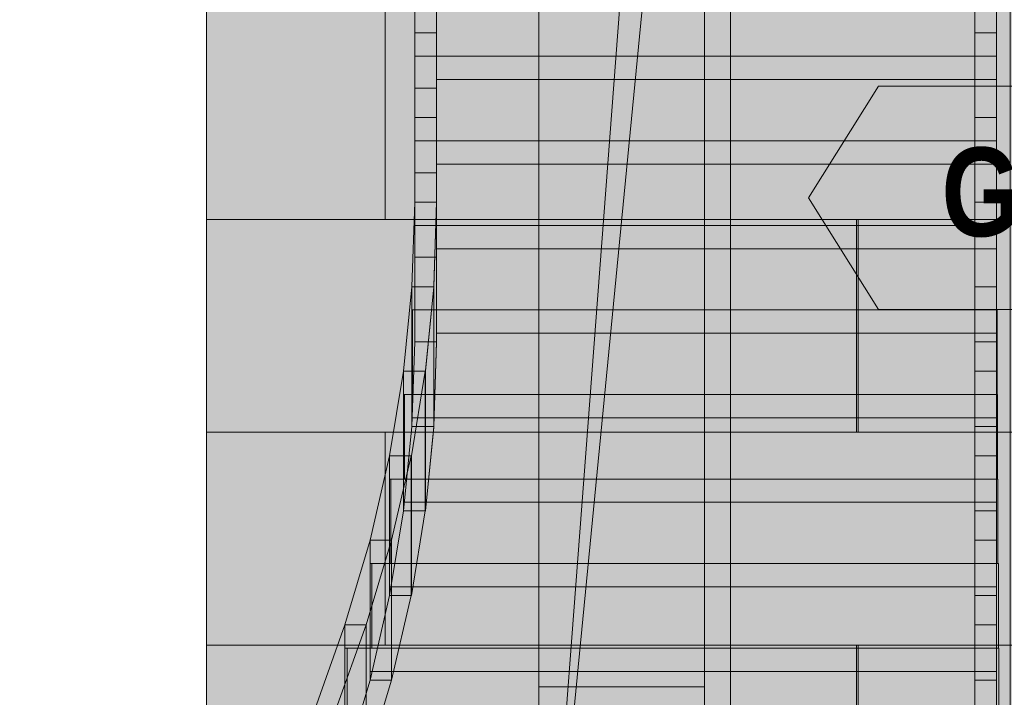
# Model space of a CAD drawing. Header units: millimetres. Extents: x 17 to 413, y 4 to 292.
# Tile 80 of 256: x 121 to 135, y 82 to 92. Entities that reach past the tile are written whole.
import ezdxf
from ezdxf.enums import TextEntityAlignment as Align

# ---------------------------------------------------------------- set-up
doc = ezdxf.new("R2010")
doc.units = ezdxf.units.MM
for name, color, linetype in [('FILL-C_BFAC87', 7, 'Continuous'), ('FILL-C_C0AD88', 7, 'Continuous'), ('FILL-C_C1AE89', 7, 'Continuous'), ('FILL-C_C2AF8A', 7, 'Continuous'), ('FILL-C_C3B18B', 7, 'Continuous'), ('FILL-C_C4B18B', 7, 'Continuous'), ('FILL-C_C6B38C', 7, 'Continuous'), ('FILL-C_C7B48D', 7, 'Continuous'), ('FILL-C_C8B58E', 7, 'Continuous'), ('FILL-C_C9B58E', 7, 'Continuous'), ('FILL-C_CAB68F', 7, 'Continuous'), ('FILL-C_D4C097', 7, 'Continuous'), ('FILL-C_D5C097', 7, 'Continuous'), ('FILL-C_D5C197', 7, 'Continuous'), ('FILL-C_D6C198', 7, 'Continuous'), ('FILL-C_D6C298', 7, 'Continuous'), ('FILL-C_D9C49A', 7, 'Continuous'), ('FILL-C_DAC59A', 7, 'Continuous'), ('FILL-EPS', 7, 'Continuous'), ('FILL-TIMBER', 7, 'Continuous'), ('FILL-WHITE', 7, 'Continuous'), ('LINE-C_2E8C94', 7, 'Continuous'), ('LINE-C_337880', 7, 'Continuous'), ('LINE-TEAL_DK', 7, 'Continuous'), ('LINE-TIMBER_DK', 7, 'Continuous'), ('TEXT-TEAL_DK', 7, 'Continuous')]:
    doc.layers.add(name, color=color, linetype=linetype)
doc.styles.add('OpenSansCondensed-Bold', font='OpenSansCondensed-Bold.ttf')

msp = doc.modelspace()

# ---------------------------------------------------------------- hatches: boundary and pattern name
at = {"layer": 'FILL-C_BFAC87', "true_color": 0xbfac87}
h = msp.add_hatch(color=43, dxfattribs=at)
h.dxf.hatch_style = 1
h.paths.add_polyline_path([(126.975, 85.95), (126.975, 85.96), (126.975, 87.294), (126.975, 87.96), (127.015, 89.171), (127.015, 89.182), (127.015, 89.171), (127.015, 87.627), (127.015, 87.171), (126.975, 85.96)])
h = msp.add_hatch(color=43, dxfattribs=at)
h.dxf.hatch_style = 1
h.paths.add_polyline_path([(127.288, 85.96), (127.288, 87.96), (127.288, 87.971), (127.289, 87.971), (127.328, 89.171), (127.328, 87.171), (127.328, 87.16), (127.328, 87.16)])
at = {"layer": 'FILL-C_C0AD88', "true_color": 0xc0ad88}
h = msp.add_hatch(color=43, dxfattribs=at)
h.dxf.hatch_style = 1
h.paths.add_polyline_path([(126.975, 86.416), (126.975, 87.627), (126.981, 87.627), (126.981, 86.416)])
h = msp.add_hatch(color=43, dxfattribs=at)
h.dxf.hatch_style = 1
h.paths.add_polyline_path([(135.348, 87.627), (135.354, 87.627), (135.354, 86.416), (135.348, 86.416)])
at = {"layer": 'FILL-C_C1AE89', "true_color": 0xc1ae89}
h = msp.add_hatch(color=43, dxfattribs=at)
h.dxf.hatch_style = 1
h.paths.add_polyline_path([(126.855, 84.75), (126.855, 86.083), (126.855, 86.75), (126.975, 87.96), (126.975, 86.416), (126.975, 85.96)])
h = msp.add_hatch(color=43, dxfattribs=at)
h.dxf.hatch_style = 1
h.paths.add_polyline_path([(127.168, 84.75), (127.168, 86.75), (127.168, 86.76), (127.169, 86.76), (127.288, 87.96), (127.288, 85.96), (127.288, 85.95), (127.286, 85.949)])
at = {"layer": 'FILL-C_C2AF8A', "true_color": 0xc2af8a}
h = msp.add_hatch(color=43, dxfattribs=at)
h.dxf.hatch_style = 1
h.paths.add_polyline_path([(126.855, 85.206), (126.855, 86.416), (126.867, 86.416), (126.867, 85.206)])
h = msp.add_hatch(color=43, dxfattribs=at)
h.dxf.hatch_style = 1
h.paths.add_polyline_path([(135.348, 86.416), (135.36, 86.416), (135.36, 85.206), (135.348, 85.206)])
at = {"layer": 'FILL-C_C3B18B', "true_color": 0xc3b18b}
h = msp.add_hatch(color=43, dxfattribs=at)
h.dxf.hatch_style = 1
h.paths.add_polyline_path([(126.655, 83.54), (126.655, 84.873), (126.655, 85.54), (126.855, 86.75), (126.855, 85.206), (126.855, 84.75)])
h = msp.add_hatch(color=43, dxfattribs=at)
h.dxf.hatch_style = 1
h.paths.add_polyline_path([(126.966, 85.54), (127.166, 86.75), (127.166, 84.75), (126.966, 83.54), (126.966, 85.54)])
at = {"layer": 'FILL-C_C4B18B', "true_color": 0xc4b18b}
h = msp.add_hatch(color=43, dxfattribs=at)
h.dxf.hatch_style = 1
h.paths.add_polyline_path([(126.655, 83.996), (126.655, 85.206), (126.674, 85.206), (126.674, 83.996)])
h = msp.add_hatch(color=43, dxfattribs=at)
h.dxf.hatch_style = 1
h.paths.add_polyline_path([(135.348, 85.206), (135.367, 85.206), (135.367, 83.996), (135.348, 83.996)])
at = {"layer": 'FILL-C_C6B38C', "true_color": 0xc6b38c}
h = msp.add_hatch(color=43, dxfattribs=at)
h.dxf.hatch_style = 1
h.paths.add_polyline_path([(126.375, 82.329), (126.375, 83.662), (126.375, 84.329), (126.655, 85.54), (126.655, 83.996), (126.655, 83.54)])
h = msp.add_hatch(color=43, dxfattribs=at)
h.dxf.hatch_style = 1
h.paths.add_polyline_path([(126.684, 84.329), (126.964, 85.54), (126.964, 83.54), (126.684, 82.329)])
at = {"layer": 'FILL-C_C7B48D', "true_color": 0xc7b48d}
h = msp.add_hatch(color=43, dxfattribs=at)
h.dxf.hatch_style = 1
h.paths.add_polyline_path([(126.375, 82.785), (126.375, 83.996), (126.4, 83.996), (126.4, 82.785)])
h = msp.add_hatch(color=43, dxfattribs=at)
h.dxf.hatch_style = 1
h.paths.add_polyline_path([(135.348, 83.996), (135.373, 83.996), (135.373, 82.785), (135.348, 82.785)])
at = {"layer": 'FILL-C_C8B58E', "true_color": 0xc8b58e}
h = msp.add_hatch(color=43, dxfattribs=at)
h.dxf.hatch_style = 1
h.paths.add_polyline_path([(126.015, 81.118), (126.015, 82.452), (126.015, 83.118), (126.375, 84.329), (126.375, 82.785), (126.375, 82.329)])
h = msp.add_hatch(color=43, dxfattribs=at)
h.dxf.hatch_style = 1
h.paths.add_polyline_path([(126.321, 81.118), (126.321, 83.118), (126.681, 84.329), (126.681, 82.329)])
at = {"layer": 'FILL-C_C9B58E', "true_color": 0xc9b58e}
h = msp.add_hatch(color=43, dxfattribs=at)
h.dxf.hatch_style = 1
h.paths.add_polyline_path([(126.015, 81.574), (126.015, 82.785), (126.046, 82.785), (126.046, 81.574)])
h = msp.add_hatch(color=43, dxfattribs=at)
h.dxf.hatch_style = 1
h.paths.add_polyline_path([(135.348, 82.785), (135.38, 82.785), (135.38, 81.574), (135.348, 81.574)])
at = {"layer": 'FILL-C_CAB68F', "true_color": 0xcab68f}
h = msp.add_hatch(color=43, dxfattribs=at)
h.dxf.hatch_style = 1
h.paths.add_polyline_path([(125.58, 79.897), (125.582, 79.908), (125.582, 81.241), (125.582, 81.908), (126.015, 83.118), (126.016, 83.129), (126.015, 83.118), (126.015, 81.574), (126.015, 81.118), (125.582, 79.908)])
h = msp.add_hatch(color=43, dxfattribs=at)
h.dxf.hatch_style = 1
h.paths.add_polyline_path([(125.884, 79.908), (125.884, 81.908), (126.318, 83.118), (126.318, 81.118)])
at = {"layer": 'FILL-C_D4C097', "true_color": 0xd4c097}
h = msp.add_hatch(color=9, dxfattribs=at)
h.dxf.hatch_style = 1
h.paths.add_polyline_path([(135.035, 83.118), (135.348, 83.118), (135.348, 81.908), (135.035, 81.908)])
at = {"layer": 'FILL-C_D5C097', "true_color": 0xd5c097}
h = msp.add_hatch(color=9, dxfattribs=at)
h.dxf.hatch_style = 1
h.paths.add_polyline_path([(135.035, 85.54), (135.348, 85.54), (135.348, 84.329), (135.035, 84.329)])
h = msp.add_hatch(color=9, dxfattribs=at)
h.dxf.hatch_style = 1
h.paths.add_polyline_path([(135.035, 84.329), (135.348, 84.329), (135.348, 83.118), (135.035, 83.118)])
h = msp.add_hatch(color=9, dxfattribs=at)
h.dxf.hatch_style = 1
h.paths.add_polyline_path([(135.035, 82.329), (135.035, 83.54), (135.348, 83.54), (135.348, 82.329)])
h = msp.add_hatch(color=9, dxfattribs=at)
h.dxf.hatch_style = 1
h.paths.add_polyline_path([(135.035, 81.118), (135.035, 82.329), (135.348, 82.329), (135.348, 81.118)])
at = {"layer": 'FILL-C_D5C197', "true_color": 0xd5c197}
h = msp.add_hatch(color=9, dxfattribs=at)
h.dxf.hatch_style = 1
h.paths.add_polyline_path([(135.035, 86.75), (135.348, 86.75), (135.348, 85.54), (135.035, 85.54)])
h = msp.add_hatch(color=9, dxfattribs=at)
h.dxf.hatch_style = 1
h.paths.add_polyline_path([(135.035, 83.54), (135.035, 84.75), (135.348, 84.75), (135.348, 83.54)])
at = {"layer": 'FILL-C_D6C198', "true_color": 0xd6c198}
h = msp.add_hatch(color=9, dxfattribs=at)
h.dxf.hatch_style = 1
h.paths.add_polyline_path([(135.035, 89.171), (135.348, 89.171), (135.348, 87.96), (135.035, 87.96)])
h = msp.add_hatch(color=9, dxfattribs=at)
h.dxf.hatch_style = 1
h.paths.add_polyline_path([(135.035, 87.96), (135.348, 87.96), (135.348, 86.75), (135.035, 86.75)])
h = msp.add_hatch(color=9, dxfattribs=at)
h.dxf.hatch_style = 1
h.paths.add_polyline_path([(135.035, 85.96), (135.035, 87.171), (135.348, 87.171), (135.348, 85.96)])
h = msp.add_hatch(color=9, dxfattribs=at)
h.dxf.hatch_style = 1
h.paths.add_polyline_path([(135.035, 84.75), (135.035, 85.96), (135.348, 85.96), (135.348, 84.75)])
at = {"layer": 'FILL-C_D6C298', "true_color": 0xd6c298}
h = msp.add_hatch(color=9, dxfattribs=at)
h.dxf.hatch_style = 1
h.paths.add_polyline_path([(127.015, 96.434), (127.328, 96.434), (127.328, 95.224), (127.328, 94.013), (127.328, 92.802), (127.328, 91.592), (127.015, 91.592), (127.015, 92.802), (127.015, 94.013), (127.015, 95.224)])
h = msp.add_hatch(color=9, dxfattribs=at)
h.dxf.hatch_style = 1
h.paths.add_polyline_path([(135.035, 96.434), (135.348, 96.434), (135.348, 95.224), (135.348, 94.013), (135.348, 92.802), (135.348, 91.592), (135.035, 91.592), (135.035, 92.802), (135.035, 94.013), (135.035, 95.224)])
h = msp.add_hatch(color=9, dxfattribs=at)
h.dxf.hatch_style = 1
h.paths.add_polyline_path([(127.015, 87.171), (127.015, 88.382), (127.015, 89.592), (127.015, 90.802), (127.015, 92.013), (127.015, 93.224), (127.015, 94.434), (127.328, 94.434), (127.328, 93.224), (127.328, 92.013), (127.328, 90.802), (127.328, 89.592), (127.328, 88.382), (127.328, 87.171)])
h = msp.add_hatch(color=9, dxfattribs=at)
h.dxf.hatch_style = 1
h.paths.add_polyline_path([(135.035, 87.171), (135.035, 88.382), (135.035, 89.592), (135.035, 90.802), (135.035, 92.013), (135.035, 93.224), (135.035, 94.434), (135.348, 94.434), (135.348, 93.224), (135.348, 92.013), (135.348, 90.802), (135.348, 89.592), (135.348, 88.382), (135.348, 87.171)])
h = msp.add_hatch(color=9, dxfattribs=at)
h.dxf.hatch_style = 1
h.paths.add_polyline_path([(127.015, 91.592), (127.328, 91.592), (127.328, 90.382), (127.015, 90.382)])
h = msp.add_hatch(color=9, dxfattribs=at)
h.dxf.hatch_style = 1
h.paths.add_polyline_path([(135.035, 91.592), (135.348, 91.592), (135.348, 90.382), (135.035, 90.382)])
h = msp.add_hatch(color=9, dxfattribs=at)
h.dxf.hatch_style = 1
h.paths.add_polyline_path([(127.015, 90.382), (127.328, 90.382), (127.328, 89.171), (127.015, 89.171)])
h = msp.add_hatch(color=9, dxfattribs=at)
h.dxf.hatch_style = 1
h.paths.add_polyline_path([(135.035, 90.382), (135.348, 90.382), (135.348, 89.171), (135.035, 89.171)])
at = {"layer": 'FILL-C_D9C49A', "true_color": 0xd9c49a}
h = msp.add_hatch(color=9, dxfattribs=at)
h.dxf.hatch_style = 1
h.paths.add_polyline_path([(126.855, 86.75), (127.166, 86.75), (126.966, 85.54), (126.655, 85.54)])
h = msp.add_hatch(color=9, dxfattribs=at)
h.dxf.hatch_style = 1
h.paths.add_polyline_path([(126.655, 85.54), (126.964, 85.54), (126.684, 84.329), (126.375, 84.329)])
h = msp.add_hatch(color=9, dxfattribs=at)
h.dxf.hatch_style = 1
h.paths.add_polyline_path([(126.855, 84.75), (127.166, 84.75), (126.966, 83.54), (126.655, 83.54)])
h = msp.add_hatch(color=9, dxfattribs=at)
h.dxf.hatch_style = 1
h.paths.add_polyline_path([(126.321, 83.118), (126.015, 83.118), (126.375, 84.329), (126.681, 84.329)])
h = msp.add_hatch(color=9, dxfattribs=at)
h.dxf.hatch_style = 1
h.paths.add_polyline_path([(126.655, 83.54), (126.964, 83.54), (126.684, 82.329), (126.375, 82.329)])
h = msp.add_hatch(color=9, dxfattribs=at)
h.dxf.hatch_style = 1
h.paths.add_polyline_path([(125.884, 81.908), (125.582, 81.908), (126.015, 83.118), (126.318, 83.118)])
h = msp.add_hatch(color=9, dxfattribs=at)
h.dxf.hatch_style = 1
h.paths.add_polyline_path([(126.321, 81.118), (126.015, 81.118), (126.375, 82.329), (126.681, 82.329)])
at = {"layer": 'FILL-C_DAC59A', "true_color": 0xdac59a}
h = msp.add_hatch(color=31, dxfattribs=at)
h.dxf.hatch_style = 1
h.paths.add_polyline_path([(127.015, 89.171), (127.328, 89.171), (127.288, 87.96), (126.975, 87.96)])
h = msp.add_hatch(color=31, dxfattribs=at)
h.dxf.hatch_style = 1
h.paths.add_polyline_path([(126.975, 87.96), (127.288, 87.96), (127.168, 86.75), (126.855, 86.75)])
h = msp.add_hatch(color=31, dxfattribs=at)
h.dxf.hatch_style = 1
h.paths.add_polyline_path([(127.015, 87.171), (127.328, 87.171), (127.288, 85.96), (126.975, 85.96)])
h = msp.add_hatch(color=31, dxfattribs=at)
h.dxf.hatch_style = 1
h.paths.add_polyline_path([(126.975, 85.96), (127.288, 85.96), (127.168, 84.75), (126.855, 84.75)])
at = {"layer": 'FILL-EPS', "true_color": 0xccffff}
h = msp.add_hatch(color=7, dxfattribs=at)
h.dxf.hatch_style = 1
h.paths.add_polyline_path([(95.953, 101.116), (100.968, 101.116), (100.968, 100.724), (130.535, 100.724), (130.535, 101.116), (135.543, 101.116), (135.543, 76.732), (131.535, 76.732), (131.535, 96.236), (99.965, 96.236), (99.965, 76.732), (95.953, 76.732)])
h = msp.add_hatch(color=7, dxfattribs=at)
h.dxf.hatch_style = 1
h.paths.add_polyline_path([(102.703, 76.732), (102.703, 101.116), (128.793, 101.116), (128.793, 76.732), (124.03, 76.732), (124.03, 96.732), (107.463, 96.732), (107.463, 76.732)])
h = msp.add_hatch(color=7, dxfattribs=at)
h.dxf.hatch_style = 1
h.paths.add_polyline_path([(128.793, 101.116), (131.165, 101.116), (131.165, 76.732), (128.794, 76.732), (128.793, 76.732), (128.793, 98.724), (128.793, 98.724), (128.793, 98.734), (128.793, 98.734), (128.794, 98.724), (130.463, 98.724), (130.463, 99.741), (128.794, 99.741), (128.793, 99.741)])
h = msp.add_hatch(color=7, dxfattribs=at)
h.dxf.hatch_style = 1
h.paths.add_polyline_path([(128.793, 76.732), (128.793, 101.116), (131.165, 101.116), (131.165, 76.732)])
h = msp.add_hatch(color=7, dxfattribs=at)
h.dxf.hatch_style = 1
h.paths.add_polyline_path([(128.794, 98.724), (128.794, 101.116), (131.165, 101.116), (131.165, 76.732), (128.794, 76.732)])
h = msp.add_hatch(color=7, dxfattribs=at)
h.dxf.hatch_style = 1
h.paths.add_polyline_path([(128.794, 99.741), (128.794, 101.116), (131.165, 101.116), (131.165, 76.732), (128.794, 76.732), (128.794, 98.724), (130.463, 98.724), (130.463, 99.741)])
h = msp.add_hatch(color=7, dxfattribs=at)
h.dxf.hatch_style = 1
h.paths.add_polyline_path([(128.794, 101.116), (131.165, 101.116), (131.165, 76.732), (128.794, 76.732), (128.794, 98.724), (130.463, 98.724), (130.463, 98.713), (130.462, 98.713), (128.812, 76.97), (128.817, 76.97), (131.165, 101.115), (131.165, 101.115), (130.463, 99.741), (128.794, 99.741)])
h = msp.add_hatch(color=7, dxfattribs=at)
h.dxf.hatch_style = 1
h.paths.add_polyline_path([(128.794, 99.741), (128.794, 101.116), (131.165, 101.116), (131.165, 76.732), (128.794, 76.732), (128.794, 98.724), (130.463, 98.724), (130.463, 99.741)])
h = msp.add_hatch(color=7, dxfattribs=at)
h.dxf.hatch_style = 1
h.paths.add_polyline_path([(131.165, 101.116), (144.581, 101.116), (144.581, 76.732), (131.165, 76.732)])
h.paths.add_polyline_path([(135.59, 82.232), (140.157, 82.232), (140.157, 96.232), (135.59, 96.232)], flags=0)
h = msp.add_hatch(color=7, dxfattribs=at)
h.dxf.hatch_style = 1
h.paths.add_polyline_path([(131.165, 76.732), (131.165, 101.116), (144.581, 101.116), (144.581, 76.732)])
h.paths.add_polyline_path([(140.157, 82.232), (140.157, 96.232), (135.59, 96.232), (135.59, 82.232)], flags=0)
h = msp.add_hatch(color=7, dxfattribs=at)
h.dxf.hatch_style = 1
h.paths.add_polyline_path([(95.953, 98.724), (135.543, 98.724), (135.543, 76.732), (131.535, 76.732), (131.535, 96.236), (99.965, 96.236), (99.965, 76.732), (95.953, 76.732)])
h = msp.add_hatch(color=7, dxfattribs=at)
h.dxf.hatch_style = 1
h.paths.add_polyline_path([(102.703, 98.724), (128.793, 98.724), (128.793, 76.732), (124.03, 76.732), (124.03, 96.732), (107.463, 96.732), (107.463, 76.732), (102.703, 76.732)])
h = msp.add_hatch(color=7, dxfattribs=at)
h.dxf.hatch_style = 1
h.paths.add_polyline_path([(128.794, 82.232), (128.794, 96.236), (131.165, 96.236), (131.165, 82.232)])
h = msp.add_hatch(color=7, dxfattribs=at)
h.dxf.hatch_style = 1
h.paths.add_polyline_path([(128.794, 96.236), (131.165, 96.236), (131.165, 82.232), (128.794, 82.232)])
at = {"layer": 'FILL-TIMBER', "true_color": 0xedd6a8}
h = msp.add_hatch(color=41, dxfattribs=at)
h.dxf.hatch_style = 1
h.paths.add_polyline_path([(127.015, 91.258), (127.015, 92.136), (127.015, 92.802), (127.328, 92.802), (127.328, 92.469), (135.348, 92.469), (135.348, 90.925), (127.328, 90.925), (127.328, 90.802), (127.015, 90.802)])
h = msp.add_hatch(color=41, dxfattribs=at)
h.dxf.hatch_style = 1
h.paths.add_polyline_path([(127.015, 92.469), (135.348, 92.469), (135.348, 91.258), (127.015, 91.258)])
h = msp.add_hatch(color=41, dxfattribs=at)
h.dxf.hatch_style = 1
h.paths.add_polyline_path([(127.015, 90.048), (127.015, 90.925), (127.015, 91.592), (127.328, 91.592), (127.328, 91.258), (135.348, 91.258), (135.348, 89.715), (127.328, 89.715), (127.328, 89.592), (127.015, 89.592)])
h = msp.add_hatch(color=41, dxfattribs=at)
h.dxf.hatch_style = 1
h.paths.add_polyline_path([(127.015, 91.258), (135.348, 91.258), (135.348, 90.048), (127.015, 90.048)])
h = msp.add_hatch(color=41, dxfattribs=at)
h.dxf.hatch_style = 1
h.paths.add_polyline_path([(127.015, 88.838), (127.015, 89.715), (127.015, 90.382), (127.328, 90.382), (127.328, 90.048), (135.348, 90.048), (135.348, 88.504), (127.328, 88.504), (127.328, 88.382), (127.015, 88.382)])
h = msp.add_hatch(color=41, dxfattribs=at)
h.dxf.hatch_style = 1
h.paths.add_polyline_path([(127.015, 90.048), (135.348, 90.048), (135.348, 88.838), (127.015, 88.838)])
h = msp.add_hatch(color=41, dxfattribs=at)
h.dxf.hatch_style = 1
h.paths.add_polyline_path([(127.015, 87.627), (127.015, 88.504), (127.015, 89.171), (127.328, 89.171), (127.328, 88.838), (135.348, 88.838), (135.348, 87.294), (127.328, 87.294), (127.328, 87.171), (127.015, 87.171)])
h = msp.add_hatch(color=41, dxfattribs=at)
h.dxf.hatch_style = 1
h.paths.add_polyline_path([(127.015, 89.171), (127.328, 89.171), (127.328, 87.171), (127.015, 87.171)])
h = msp.add_hatch(color=41, dxfattribs=at)
h.dxf.hatch_style = 1
h.paths.add_polyline_path([(127.015, 88.838), (135.348, 88.838), (135.348, 87.627), (127.015, 87.627)])
h = msp.add_hatch(color=41, dxfattribs=at)
h.dxf.hatch_style = 1
h.paths.add_polyline_path([(126.975, 85.96), (126.975, 87.96), (127.288, 87.96), (127.288, 85.96)])
h = msp.add_hatch(color=41, dxfattribs=at)
h.dxf.hatch_style = 1
h.paths.add_polyline_path([(126.975, 87.96), (127.288, 87.96), (127.288, 85.96), (126.975, 85.96)])
h = msp.add_hatch(color=41, dxfattribs=at)
h.dxf.hatch_style = 1
h.paths.add_polyline_path([(126.975, 86.416), (126.975, 87.294), (126.975, 87.627), (135.348, 87.627), (135.348, 86.083), (126.975, 86.083)])
h = msp.add_hatch(color=41, dxfattribs=at)
h.dxf.hatch_style = 1
h.paths.add_polyline_path([(126.981, 87.627), (135.354, 87.627), (135.354, 86.416), (126.981, 86.416)])
h = msp.add_hatch(color=41, dxfattribs=at)
h.dxf.hatch_style = 1
h.paths.add_polyline_path([(126.855, 84.75), (126.855, 86.75), (127.168, 86.75), (127.168, 84.75)])
h = msp.add_hatch(color=41, dxfattribs=at)
h.dxf.hatch_style = 1
h.paths.add_polyline_path([(126.855, 86.75), (127.166, 86.75), (127.166, 84.75), (126.855, 84.75)])
h = msp.add_hatch(color=41, dxfattribs=at)
h.dxf.hatch_style = 1
h.paths.add_polyline_path([(126.855, 85.206), (126.855, 86.083), (126.855, 86.416), (135.348, 86.416), (135.348, 84.873), (126.855, 84.873)])
h = msp.add_hatch(color=41, dxfattribs=at)
h.dxf.hatch_style = 1
h.paths.add_polyline_path([(126.867, 86.416), (135.36, 86.416), (135.36, 85.206), (126.867, 85.206)])
h = msp.add_hatch(color=41, dxfattribs=at)
h.dxf.hatch_style = 1
h.paths.add_polyline_path([(126.655, 83.54), (126.655, 85.54), (126.966, 85.54), (126.966, 83.54)])
at = {"layer": 'FILL-TIMBER', "true_color": 0xecd6a8}
h = msp.add_hatch(color=41, dxfattribs=at)
h.dxf.hatch_style = 1
h.paths.add_polyline_path([(126.655, 85.54), (126.964, 85.54), (126.964, 83.54), (126.655, 83.54)])
at = {"layer": 'FILL-TIMBER', "true_color": 0xedd6a8}
h = msp.add_hatch(color=41, dxfattribs=at)
h.dxf.hatch_style = 1
h.paths.add_polyline_path([(126.655, 83.996), (126.655, 84.873), (126.655, 85.206), (135.348, 85.206), (135.348, 83.662), (126.655, 83.662)])
h = msp.add_hatch(color=41, dxfattribs=at)
h.dxf.hatch_style = 1
h.paths.add_polyline_path([(126.674, 85.206), (135.367, 85.206), (135.367, 83.996), (126.674, 83.996)])
at = {"layer": 'FILL-TIMBER', "true_color": 0xecd6a8}
h = msp.add_hatch(color=41, dxfattribs=at)
h.dxf.hatch_style = 1
h.paths.add_polyline_path([(126.375, 82.329), (126.375, 84.329), (126.684, 84.329), (126.684, 82.329)])
at = {"layer": 'FILL-TIMBER', "true_color": 0xecd5a7}
h = msp.add_hatch(color=41, dxfattribs=at)
h.dxf.hatch_style = 1
h.paths.add_polyline_path([(126.375, 84.329), (126.681, 84.329), (126.681, 82.329), (126.375, 82.329)])
at = {"layer": 'FILL-TIMBER', "true_color": 0xecd5a8}
h = msp.add_hatch(color=41, dxfattribs=at)
h.dxf.hatch_style = 1
h.paths.add_polyline_path([(126.375, 82.785), (126.375, 83.662), (126.375, 83.996), (135.348, 83.996), (135.348, 82.452), (126.375, 82.452)])
h = msp.add_hatch(color=41, dxfattribs=at)
h.dxf.hatch_style = 1
h.paths.add_polyline_path([(126.4, 83.996), (135.373, 83.996), (135.373, 82.785), (126.4, 82.785)])
at = {"layer": 'FILL-TIMBER', "true_color": 0xecd5a7}
h = msp.add_hatch(color=41, dxfattribs=at)
h.dxf.hatch_style = 1
h.paths.add_polyline_path([(126.015, 81.118), (126.015, 83.118), (126.321, 83.118), (126.321, 81.118)])
h = msp.add_hatch(color=41, dxfattribs=at)
h.dxf.hatch_style = 1
h.paths.add_polyline_path([(126.015, 83.118), (126.318, 83.118), (126.318, 81.118), (126.015, 81.118)])
h = msp.add_hatch(color=41, dxfattribs=at)
h.dxf.hatch_style = 1
h.paths.add_polyline_path([(126.015, 81.574), (126.015, 82.452), (126.015, 82.785), (135.348, 82.785), (135.348, 81.241), (126.015, 81.241)])
h = msp.add_hatch(color=41, dxfattribs=at)
h.dxf.hatch_style = 1
h.paths.add_polyline_path([(126.046, 82.785), (135.38, 82.785), (135.38, 81.574), (126.046, 81.574)])
at = {"layer": 'FILL-WHITE', "true_color": 0xffffff}
h = msp.add_hatch(color=7, dxfattribs=at)
h.dxf.hatch_style = 1
h.paths.add_polyline_path([(132.654, 89.232), (133.654, 90.832), (142.09, 90.832), (143.09, 89.232), (142.09, 87.632), (133.654, 87.632)])

# ---------------------------------------------------------------- linework, layer by layer
at = {"layer": 'LINE-C_2E8C94', "lineweight": 5}
for points in [[(95.953, 101.116), (100.968, 101.116), (100.968, 100.724), (130.535, 100.724), (130.535, 101.116), (135.543, 101.116), (135.543, 76.732), (131.535, 76.732), (131.535, 96.236), (99.965, 96.236), (99.965, 76.732), (95.953, 76.732)], [(102.703, 76.732), (102.703, 101.116), (128.793, 101.116), (128.793, 76.732), (124.03, 76.732), (124.03, 96.732), (107.463, 96.732), (107.463, 76.732)], [(128.793, 101.116), (131.165, 101.116), (131.165, 76.732), (128.794, 76.732), (128.793, 76.732), (128.793, 98.724), (128.793, 98.724), (128.793, 98.734), (128.793, 98.734), (128.794, 98.724), (130.463, 98.724), (130.463, 99.741), (128.794, 99.741), (128.793, 99.741)], [(128.793, 76.732), (128.793, 76.732), (128.793, 101.116), (131.165, 101.116), (131.165, 101.116), (131.165, 76.732)], [(128.794, 98.724), (128.794, 98.724), (128.794, 101.116), (128.794, 101.116), (131.165, 101.116), (131.165, 76.732), (131.165, 76.732), (128.794, 76.732), (128.794, 98.724)], [(128.794, 99.741), (128.794, 101.116), (131.165, 101.116), (131.165, 76.732), (128.794, 76.732), (128.794, 98.724), (130.463, 98.724), (130.463, 99.741)], [(128.794, 101.116), (128.794, 101.116), (131.165, 101.116), (131.165, 76.732), (128.794, 76.732), (128.794, 76.732), (128.794, 98.724), (130.463, 98.724), (130.463, 98.713), (130.462, 98.713), (128.812, 76.97), (128.817, 76.97), (131.165, 101.115), (131.165, 101.115), (130.463, 99.741), (128.794, 99.741), (128.794, 101.116)], [(128.794, 99.741), (128.794, 101.116), (131.165, 101.116), (131.165, 76.732), (128.794, 76.732), (128.794, 98.724), (130.463, 98.724), (130.463, 99.741)], [(131.165, 101.116), (144.581, 101.116), (144.581, 76.732), (131.165, 76.732)], [(131.165, 76.732), (131.165, 101.116), (144.581, 101.116), (144.581, 76.732)], [(95.953, 98.724), (95.953, 98.724), (135.543, 98.724), (135.543, 76.732), (131.535, 76.732), (131.535, 96.236), (99.965, 96.236), (99.965, 76.732), (95.953, 76.732), (95.953, 76.732), (95.953, 76.732), (95.953, 76.732), (95.953, 98.724)], [(102.703, 98.724), (128.793, 98.724), (128.793, 76.732), (124.03, 76.732), (124.03, 96.732), (107.463, 96.732), (107.463, 76.732), (102.703, 76.732)], [(128.794, 82.232), (128.794, 82.232), (128.794, 96.236), (131.165, 96.236), (131.165, 82.232)], [(128.794, 96.236), (131.165, 96.236), (131.165, 82.232), (131.165, 82.232), (128.794, 82.232)]]:
    msp.add_lwpolyline(points, close=True, dxfattribs=at)
at = {"layer": 'LINE-C_337880', "lineweight": 5}
for p, q in [((126.593, 88.924), (126.593, 91.972)), ((126.593, 88.924), (126.593, 91.972)), ((124.037, 88.924), (126.593, 88.924)), ((124.037, 88.924), (126.593, 88.924)), ((126.593, 88.924), (128.786, 88.924)), ((126.593, 88.924), (128.786, 88.924)), ((128.799, 88.924), (131.158, 88.924)), ((128.799, 88.924), (131.158, 88.924)), ((128.801, 88.924), (131.158, 88.924)), ((128.801, 88.924), (131.158, 88.924)), ((128.801, 88.924), (129.713, 88.924)), ((128.801, 88.924), (131.158, 88.924)), ((128.801, 88.924), (131.158, 88.924)), ((128.801, 88.924), (131.158, 88.924)), ((129.986, 88.924), (131.158, 88.924)), ((131.172, 88.924), (133.366, 88.924)), ((131.172, 88.924), (133.366, 88.924)), ((131.542, 88.924), (133.343, 88.924)), ((131.542, 88.924), (133.343, 88.924)), ((133.343, 85.876), (133.343, 88.924)), ((133.343, 88.924), (135.536, 88.924)), ((133.343, 85.876), (133.343, 88.924)), ((133.343, 88.924), (135.536, 88.924)), ((133.366, 85.876), (133.366, 88.924)), ((133.366, 88.924), (135.583, 88.924)), ((133.366, 85.876), (133.366, 88.924)), ((133.366, 88.924), (135.583, 88.924)), ((124.037, 85.876), (126.593, 85.876)), ((124.037, 85.876), (126.593, 85.876)), ((126.593, 82.828), (126.593, 85.876)), ((126.593, 85.876), (128.786, 85.876)), ((126.593, 82.828), (126.593, 85.876)), ((126.593, 85.876), (128.786, 85.876)), ((128.799, 85.876), (131.158, 85.876)), ((128.799, 85.876), (131.158, 85.876)), ((128.801, 85.876), (131.158, 85.876)), ((128.801, 85.876), (131.158, 85.876)), ((128.801, 85.876), (129.482, 85.876)), ((128.801, 85.876), (131.158, 85.876)), ((128.801, 85.876), (131.158, 85.876)), ((128.801, 85.876), (131.158, 85.876)), ((129.69, 85.876), (131.158, 85.876)), ((131.172, 85.876), (133.366, 85.876)), ((131.172, 85.876), (133.366, 85.876)), ((131.542, 85.876), (133.343, 85.876)), ((131.542, 85.876), (133.343, 85.876)), ((133.343, 85.876), (135.536, 85.876)), ((133.343, 85.876), (135.536, 85.876)), ((133.366, 85.876), (135.583, 85.876)), ((133.366, 85.876), (135.583, 85.876)), ((124.037, 82.828), (126.593, 82.828)), ((124.037, 82.828), (126.593, 82.828)), ((126.593, 82.828), (128.786, 82.828)), ((126.593, 82.828), (128.786, 82.828)), ((128.799, 82.828), (131.158, 82.828)), ((128.799, 82.828), (131.158, 82.828)), ((128.801, 82.828), (131.158, 82.828)), ((128.801, 82.828), (131.158, 82.828)), ((128.801, 82.828), (129.25, 82.828)), ((128.801, 82.828), (131.158, 82.828)), ((128.801, 82.828), (131.158, 82.828)), ((128.801, 82.828), (131.158, 82.828)), ((129.394, 82.828), (131.158, 82.828)), ((131.172, 82.828), (133.366, 82.828)), ((131.172, 82.828), (133.366, 82.828)), ((131.542, 82.828), (133.343, 82.828)), ((131.542, 82.828), (133.343, 82.828)), ((133.343, 79.78), (133.343, 82.828)), ((133.343, 82.828), (135.536, 82.828)), ((133.343, 79.78), (133.343, 82.828)), ((133.343, 82.828), (135.536, 82.828)), ((133.366, 79.78), (133.366, 82.828)), ((133.366, 82.828), (135.583, 82.828)), ((133.366, 79.78), (133.366, 82.828)), ((133.366, 82.828), (135.583, 82.828))]:
    msp.add_line(p, q, dxfattribs=at)
at = {"layer": 'LINE-TEAL_DK', "lineweight": 5}
msp.add_lwpolyline([(132.654, 89.232), (133.654, 90.832), (142.09, 90.832), (143.09, 89.232), (142.09, 87.632), (133.654, 87.632)], close=True, dxfattribs=at)
at = {"layer": 'LINE-TIMBER_DK', "lineweight": 5}
for points in [[(127.015, 96.434), (127.328, 96.434), (127.328, 95.224), (127.328, 95.224), (127.328, 94.013), (127.328, 94.013), (127.328, 92.802), (127.328, 92.802), (127.328, 91.592), (127.328, 91.592), (127.015, 91.592), (127.015, 92.802), (127.015, 92.802), (127.015, 94.013), (127.015, 94.013), (127.015, 95.224), (127.015, 95.224), (127.015, 96.434)], [(135.035, 96.434), (135.348, 96.434), (135.348, 95.224), (135.348, 95.224), (135.348, 94.013), (135.348, 94.013), (135.348, 92.802), (135.348, 92.802), (135.348, 91.592), (135.348, 91.592), (135.035, 91.592), (135.035, 92.802), (135.035, 92.802), (135.035, 94.013), (135.035, 94.013), (135.035, 95.224), (135.035, 95.224), (135.035, 96.434)], [(127.015, 91.258), (127.015, 92.136), (127.015, 92.802), (127.328, 92.802), (127.328, 92.469), (135.348, 92.469), (135.348, 90.925), (135.348, 90.925), (127.328, 90.925), (127.328, 90.802), (127.328, 90.802), (127.015, 90.802), (127.015, 90.802)], [(127.015, 92.469), (135.348, 92.469), (135.348, 91.258), (127.015, 91.258)], [(127.015, 91.592), (127.328, 91.592), (127.328, 90.382), (127.015, 90.382)], [(127.015, 90.048), (127.015, 90.925), (127.015, 91.592), (127.328, 91.592), (127.328, 91.258), (135.348, 91.258), (135.348, 89.715), (127.328, 89.715), (127.328, 89.592), (127.015, 89.592)], [(135.035, 91.592), (135.348, 91.592), (135.348, 90.382), (135.035, 90.382)], [(127.015, 91.258), (135.348, 91.258), (135.348, 90.048), (127.015, 90.048)], [(127.015, 90.382), (127.328, 90.382), (127.328, 89.171), (127.328, 89.171), (127.015, 89.171), (127.015, 90.382)], [(127.015, 88.838), (127.015, 89.715), (127.015, 90.382), (127.015, 90.382), (127.328, 90.382), (127.328, 90.382), (127.328, 90.048), (135.348, 90.048), (135.348, 88.504), (135.348, 88.504), (127.328, 88.504), (127.328, 88.382), (127.328, 88.382), (127.015, 88.382), (127.015, 88.382)], [(135.035, 90.382), (135.348, 90.382), (135.348, 89.171), (135.348, 89.171), (135.035, 89.171), (135.035, 90.382)], [(127.015, 90.048), (135.348, 90.048), (135.348, 88.838), (127.015, 88.838)], [(126.975, 85.95), (126.975, 85.96), (126.975, 87.294), (126.975, 87.294), (126.975, 87.96), (127.015, 89.171), (127.015, 89.182), (127.015, 89.171), (127.015, 87.627), (127.015, 87.627), (127.015, 87.171), (126.975, 85.96)], [(127.015, 89.171), (127.328, 89.171), (127.288, 87.96), (126.975, 87.96)], [(127.015, 87.627), (127.015, 88.504), (127.015, 89.171), (127.328, 89.171), (127.328, 89.171), (127.328, 88.838), (135.348, 88.838), (135.348, 87.294), (135.348, 87.294), (127.328, 87.294), (127.328, 87.171), (127.015, 87.171), (127.015, 87.171)], [(127.015, 89.171), (127.328, 89.171), (127.328, 87.171), (127.015, 87.171)], [(127.288, 85.96), (127.288, 87.96), (127.288, 87.96), (127.288, 87.971), (127.289, 87.971), (127.328, 89.171), (127.328, 87.171), (127.328, 87.171), (127.328, 87.16), (127.328, 87.16)], [(135.035, 89.171), (135.348, 89.171), (135.348, 87.96), (135.348, 87.96), (135.035, 87.96), (135.035, 89.171)], [(127.015, 88.838), (135.348, 88.838), (135.348, 87.627), (127.015, 87.627)], [(126.855, 84.75), (126.855, 86.083), (126.855, 86.083), (126.855, 86.75), (126.975, 87.96), (126.975, 86.416), (126.975, 86.416), (126.975, 85.96)], [(126.975, 87.96), (127.288, 87.96), (127.168, 86.75), (126.855, 86.75)], [(126.975, 85.96), (126.975, 87.96), (127.288, 87.96), (127.288, 85.96)], [(126.975, 87.96), (127.288, 87.96), (127.288, 85.96), (126.975, 85.96)], [(127.168, 84.75), (127.168, 86.75), (127.168, 86.75), (127.168, 86.76), (127.169, 86.76), (127.288, 87.96), (127.288, 85.96), (127.288, 85.96), (127.288, 85.95), (127.286, 85.949)], [(135.035, 87.96), (135.348, 87.96), (135.348, 86.75), (135.348, 86.75), (135.035, 86.75), (135.035, 87.96)], [(126.975, 86.416), (126.975, 87.627), (126.981, 87.627), (126.981, 86.416)], [(126.975, 86.416), (126.975, 87.294), (126.975, 87.627), (135.348, 87.627), (135.348, 86.083), (135.348, 86.083), (126.975, 86.083)], [(126.981, 87.627), (135.354, 87.627), (135.354, 86.416), (126.981, 86.416)], [(135.348, 87.627), (135.354, 87.627), (135.354, 86.416), (135.354, 86.416), (135.348, 86.416), (135.348, 87.627)], [(127.015, 87.171), (127.328, 87.171), (127.288, 85.96), (126.975, 85.96)], [(135.035, 85.96), (135.035, 85.96), (135.035, 87.171), (135.348, 87.171), (135.348, 87.171), (135.348, 85.96)], [(126.655, 83.54), (126.655, 84.873), (126.655, 84.873), (126.655, 85.54), (126.855, 86.75), (126.855, 85.206), (126.855, 85.206), (126.855, 84.75)], [(126.855, 86.75), (126.855, 86.75), (127.166, 86.75), (126.966, 85.54), (126.966, 85.54), (126.966, 85.54), (126.655, 85.54), (126.855, 86.75)], [(126.855, 84.75), (126.855, 86.75), (127.168, 86.75), (127.168, 84.75)], [(126.855, 86.75), (127.166, 86.75), (127.166, 84.75), (127.166, 84.75), (126.855, 84.75), (126.855, 86.75)], [(126.966, 85.54), (126.966, 85.54), (127.166, 86.75), (127.166, 84.75), (127.166, 84.75), (127.166, 84.75), (127.166, 84.75), (126.966, 83.54), (126.966, 85.54), (126.966, 85.54)], [(135.035, 86.75), (135.348, 86.75), (135.348, 85.54), (135.035, 85.54)], [(126.855, 85.206), (126.855, 86.416), (126.867, 86.416), (126.867, 85.206)], [(126.855, 85.206), (126.855, 86.083), (126.855, 86.416), (135.348, 86.416), (135.348, 84.873), (126.855, 84.873)], [(126.867, 86.416), (135.36, 86.416), (135.36, 85.206), (126.867, 85.206)], [(135.348, 86.416), (135.36, 86.416), (135.36, 85.206), (135.348, 85.206)], [(126.975, 85.96), (127.288, 85.96), (127.168, 84.75), (126.855, 84.75)], [(135.035, 84.75), (135.035, 84.75), (135.035, 85.96), (135.348, 85.96), (135.348, 85.96), (135.348, 84.75)], [(126.375, 82.329), (126.375, 83.662), (126.375, 84.329), (126.655, 85.54), (126.655, 83.996), (126.655, 83.54)], [(126.655, 85.54), (126.655, 85.54), (126.964, 85.54), (126.684, 84.329), (126.684, 84.329), (126.375, 84.329)], [(126.655, 83.54), (126.655, 83.54), (126.655, 85.54), (126.966, 85.54), (126.966, 85.54), (126.966, 83.54)], [(126.655, 85.54), (126.655, 85.54), (126.655, 85.54), (126.964, 85.54), (126.964, 83.54), (126.964, 83.54), (126.964, 83.54), (126.964, 83.54), (126.655, 83.54), (126.655, 85.54)], [(126.684, 84.329), (126.964, 85.54), (126.964, 83.54), (126.964, 83.54), (126.684, 82.329), (126.684, 84.329)], [(135.035, 85.54), (135.348, 85.54), (135.348, 84.329), (135.348, 84.329), (135.035, 84.329), (135.035, 85.54)], [(126.655, 83.996), (126.655, 83.996), (126.655, 85.206), (126.674, 85.206), (126.674, 85.206), (126.674, 83.996)], [(126.655, 83.996), (126.655, 84.873), (126.655, 85.206), (135.348, 85.206), (135.348, 83.662), (126.655, 83.662)], [(126.674, 85.206), (126.674, 85.206), (135.367, 85.206), (135.367, 83.996), (126.674, 83.996), (126.674, 85.206)], [(135.348, 85.206), (135.367, 85.206), (135.367, 83.996), (135.367, 83.996), (135.348, 83.996), (135.348, 85.206)], [(126.855, 84.75), (126.855, 84.75), (127.166, 84.75), (126.966, 83.54), (126.966, 83.54), (126.966, 83.54), (126.655, 83.54), (126.855, 84.75)], [(135.035, 83.54), (135.035, 84.75), (135.348, 84.75), (135.348, 83.54)], [(126.015, 81.118), (126.015, 82.452), (126.015, 83.118), (126.375, 84.329), (126.375, 82.785), (126.375, 82.329)], [(126.321, 83.118), (126.015, 83.118), (126.375, 84.329), (126.681, 84.329)], [(126.321, 81.118), (126.321, 83.118), (126.321, 83.118), (126.681, 84.329), (126.681, 82.329), (126.681, 82.329)], [(126.375, 82.329), (126.375, 82.329), (126.375, 82.329), (126.375, 84.329), (126.684, 84.329), (126.684, 84.329), (126.684, 84.329), (126.684, 84.329), (126.684, 82.329), (126.375, 82.329)], [(126.375, 84.329), (126.681, 84.329), (126.681, 82.329), (126.681, 82.329), (126.375, 82.329), (126.375, 84.329)], [(135.035, 84.329), (135.348, 84.329), (135.348, 83.118), (135.348, 83.118), (135.035, 83.118), (135.035, 84.329)], [(126.375, 82.785), (126.375, 82.785), (126.375, 82.785), (126.375, 83.996), (126.4, 83.996), (126.4, 83.996), (126.4, 83.996), (126.4, 83.996), (126.4, 82.785), (126.375, 82.785)], [(126.375, 82.785), (126.375, 83.662), (126.375, 83.996), (135.348, 83.996), (135.348, 82.452), (126.375, 82.452)], [(126.4, 83.996), (126.4, 83.996), (126.4, 83.996), (135.373, 83.996), (135.373, 82.785), (135.373, 82.785), (135.373, 82.785), (126.4, 82.785)], [(135.348, 83.996), (135.348, 83.996), (135.348, 83.996), (135.373, 83.996), (135.373, 82.785), (135.373, 82.785), (135.373, 82.785), (135.373, 82.785), (135.348, 82.785), (135.348, 83.996)], [(126.655, 83.54), (126.655, 83.54), (126.964, 83.54), (126.684, 82.329), (126.684, 82.329), (126.375, 82.329)], [(135.035, 82.329), (135.035, 82.329), (135.035, 83.54), (135.348, 83.54), (135.348, 83.54), (135.348, 82.329)], [(125.58, 79.897), (125.582, 79.908), (125.582, 81.241), (125.582, 81.241), (125.582, 81.908), (126.015, 83.118), (126.016, 83.129), (126.015, 83.118), (126.015, 81.574), (126.015, 81.574), (126.015, 81.118), (125.582, 79.908)], [(125.884, 81.908), (125.582, 81.908), (126.015, 83.118), (126.318, 83.118)], [(125.884, 79.908), (125.884, 81.908), (125.884, 81.908), (125.884, 81.908), (126.318, 83.118), (126.318, 81.118), (126.318, 81.118), (126.318, 81.118)], [(126.015, 81.118), (126.015, 81.118), (126.015, 83.118), (126.321, 83.118), (126.321, 83.118), (126.321, 81.118)], [(126.015, 83.118), (126.318, 83.118), (126.318, 81.118), (126.318, 81.118), (126.015, 81.118), (126.015, 83.118)], [(135.035, 83.118), (135.348, 83.118), (135.348, 81.908), (135.348, 81.908), (135.035, 81.908), (135.035, 83.118)], [(126.015, 81.574), (126.015, 81.574), (126.015, 81.574), (126.015, 82.785), (126.046, 82.785), (126.046, 82.785), (126.046, 82.785), (126.046, 82.785), (126.046, 81.574), (126.015, 81.574)], [(126.015, 81.574), (126.015, 82.452), (126.015, 82.452), (126.015, 82.452), (126.015, 82.785), (135.348, 82.785), (135.348, 82.785), (135.348, 82.785), (135.348, 81.241), (135.348, 81.241), (135.348, 81.241), (126.015, 81.241)], [(126.046, 82.785), (135.38, 82.785), (135.38, 81.574), (126.046, 81.574)], [(135.348, 82.785), (135.348, 82.785), (135.348, 82.785), (135.348, 82.785), (135.38, 82.785), (135.38, 81.574), (135.38, 81.574), (135.38, 81.574), (135.38, 81.574), (135.348, 81.574)], [(126.321, 81.118), (126.015, 81.118), (126.375, 82.329), (126.681, 82.329)], [(135.035, 81.118), (135.035, 81.118), (135.035, 82.329), (135.348, 82.329), (135.348, 82.329), (135.348, 81.118)]]:
    msp.add_lwpolyline(points, close=True, dxfattribs=at)
for points in [[(127.328, 92.013), (127.328, 90.802), (127.328, 90.802), (127.328, 89.592), (127.328, 89.592), (127.328, 88.382), (127.328, 88.382), (127.328, 87.171), (127.015, 87.171), (127.015, 87.171), (127.015, 88.382), (127.015, 88.382), (127.015, 89.592), (127.015, 89.592), (127.015, 90.802), (127.015, 90.802), (127.015, 92.013)], [(135.348, 92.013), (135.348, 90.802), (135.348, 90.802), (135.348, 89.592), (135.348, 89.592), (135.348, 88.382), (135.348, 88.382), (135.348, 87.171), (135.035, 87.171), (135.035, 87.171), (135.035, 88.382), (135.035, 88.382), (135.035, 89.592), (135.035, 89.592), (135.035, 90.802), (135.035, 90.802), (135.035, 92.013)]]:
    msp.add_lwpolyline(points, dxfattribs=at)

# ---------------------------------------------------------------- texts
at = {"layer": 'TEXT-TEAL_DK', "style": 'OpenSansCondensed-Bold'}
msp.add_text('GF-WG17', height=1.27, dxfattribs=at).set_placement((137.872, 88.682), align=Align.CENTER)

doc.saveas('drawing.dxf')
